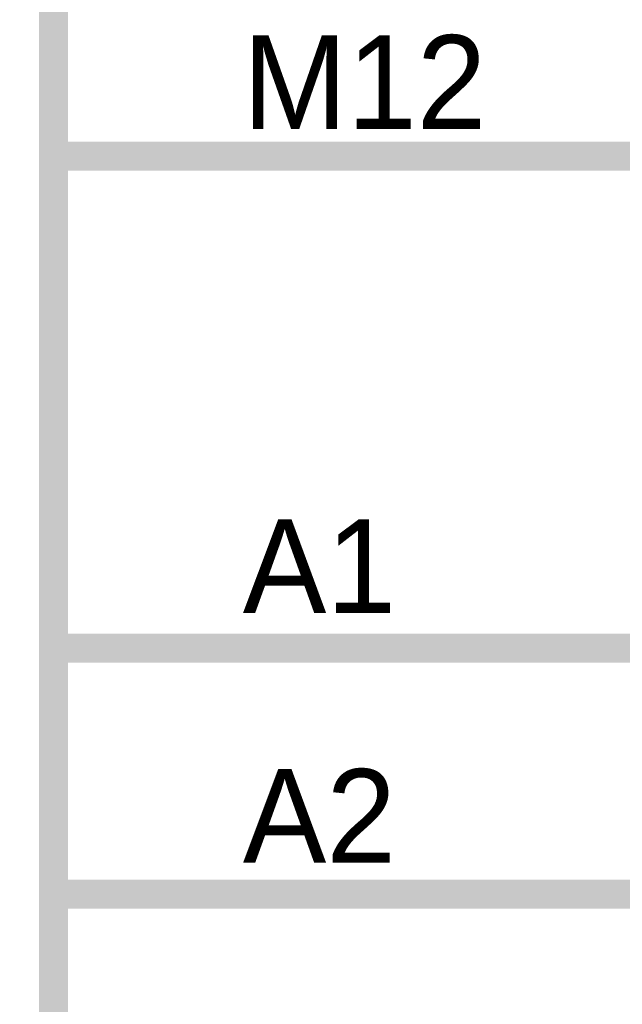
# Model space of a CAD drawing. Header units: inches. Extents: x 0 to 17, y 0 to 11.
# Tile 217 of 256: x 14.886 to 15.131, y 7.555 to 7.955. Entities that reach past the tile are written whole.
import ezdxf

# ---------------------------------------------------------------- set-up
doc = ezdxf.new("R2010")
doc.units = ezdxf.units.IN
doc.header["$MEASUREMENT"] = 0
doc.layers.add('Sheet', color=255, linetype='Continuous')

msp = doc.modelspace()

# ---------------------------------------------------------------- linework, layer by layer
at = {"layer": 'Sheet'}
for points in [[(12.99977, 9.69954, 0.0118, 0.0118, 0), (14.89958, 9.69954, 0.0118, 0.0118, 0), (14.89958, 4.89973, 0.0118, 0.0118, 0), (12.99977, 4.89973, 0.0118, 0.0118, 0), (12.99977, 9.69954, 0.0118, 0.0118, 0)], [(12.99977, 9.69954, 0.0039, 0.0039, 0), (12.99977, 4.89973, 0.0039, 0.0039, 0), (14.89958, 4.89973, 0.0039, 0.0039, 0), (14.89958, 9.69954, 0.0039, 0.0039, 0), (12.99977, 9.69954, 0.0039, 0.0039, 0), (12.99977, 9.69954, 0.0039, 0.0039, 0)]]:
    msp.add_lwpolyline(points, format="xyseb", close=True, dxfattribs=at)
for points in [[(14.89958, 7.89951, 0.0118, 0.0118, 0), (15.10019, 7.89951, 0.0118, 0.0118, 0)], [(15.10019, 7.89951, 0.0118, 0.0118, 0), (15.34995, 7.89951, 0.0118, 0.0118, 0)], [(14.89958, 7.69968, 0.0118, 0.0118, 0), (15.10019, 7.69968, 0.0118, 0.0118, 0)], [(15.10019, 7.69968, 0.0118, 0.0118, 0), (15.34995, 7.69968, 0.0118, 0.0118, 0)], [(14.89958, 7.59977, 0.0118, 0.0118, 0), (15.10019, 7.59977, 0.0118, 0.0118, 0)], [(15.10019, 7.59977, 0.0118, 0.0118, 0), (15.34995, 7.59977, 0.0118, 0.0118, 0)]]:
    msp.add_lwpolyline(points, format="xyseb", dxfattribs=at)

# ---------------------------------------------------------------- texts
for s, p in [('M12', (14.97649, 7.91061)), ('A1', (14.97649, 7.71396)), ('A2', (14.97649, 7.61246))]:
    msp.add_text(s, height=0.038062, dxfattribs=at).set_placement(p)

doc.saveas('drawing.dxf')
